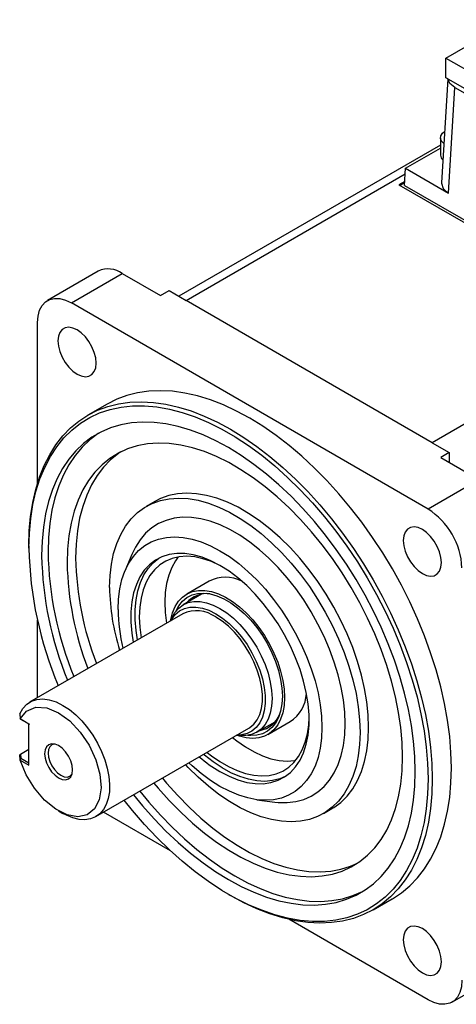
# Model space of a CAD drawing. Header units: millimetres. Extents: x 0 to 1676, y 0 to 1295.
# Tile 4 of 6: x 944 to 1016, y 742 to 906. Entities that reach past the tile are written whole.
import ezdxf

# ---------------------------------------------------------------- set-up
doc = ezdxf.new("R2010")
doc.units = ezdxf.units.MM
doc.header["$LTSCALE"] = 6

msp = doc.modelspace()

# ---------------------------------------------------------------- linework, layer by layer
for p, q in [((1014.537, 899.232), (1025.603, 905.621)), ((1014.537, 895.966), (1014.537, 899.232)), ((1014.537, 899.232), (1041.478, 883.68)), ((1014.862, 895.779), (1014.537, 895.966)), ((1014.836, 895.794), (1013.79, 878.492)), ((1014.862, 895.779), (1041.153, 880.601)), ((1014.958, 876.779), (1016.02, 894.334)), ((1016.02, 894.334), (1038.651, 881.27)), ((1101.568, 886.811), (1012.26, 835.255)), ((1013.625, 884.747), (970.077, 859.607)), ((1013.625, 885.963), (1013.625, 883.105)), ((1007.799, 880.912), (1013.625, 884.275)), ((971.248, 858.931), (1007.744, 880)), ((1007.626, 878.054), (1007.799, 880.912)), ((1007.799, 880.912), (1014.958, 876.779)), ((1007.667, 878.731), (1006.688, 878.165)), ((1006.688, 878.165), (1045.579, 855.714)), ((1007.652, 878.477), (1006.9, 878.043)), ((1007.626, 878.054), (1045.81, 856.011)), ((956.638, 863.811), (948.164, 858.895)), ((952.156, 858.503), (960.641, 863.418)), ((960.641, 863.418), (967.005, 859.744)), ((967.005, 859.744), (968.422, 860.562)), ((968.421, 860.562), (971.248, 858.931)), ((1011.553, 824.213), (952.156, 858.503)), ((1012.26, 835.255), (971.248, 858.931)), ((946.516, 828.48), (946.516, 855.246)), ((958.106, 841.688), (954.924, 839.851)), ((1012.26, 835.255), (1015.086, 833.624)), ((1015.086, 833.624), (1013.674, 832.803)), ((1015.086, 833.624), (1015.086, 831.988)), ((1013.674, 832.803), (1020.038, 829.129)), ((1020.038, 829.129), (1011.553, 824.213)), ((966.045, 825.487), (964.631, 824.671)), ((945.085, 818.104), (945.085, 817.696)), ((962.236, 816.686), (961.08, 813.906)), ((975.105, 812.243), (971.357, 810.079)), ((973.827, 810.062), (970.78, 808.303)), ((970.698, 806.812), (945.177, 792.079)), ((968.813, 805.934), (968.7, 805.659)), ((946.516, 792.852), (946.516, 805.727)), ((943.552, 790.169), (943.616, 789.313)), ((943.749, 789.24), (943.613, 789.318)), ((945.085, 788.469), (943.615, 789.318)), ((945.226, 788.387), (943.749, 789.24)), ((945.085, 781.61), (945.085, 788.469)), ((983.029, 787.084), (986.076, 788.843)), ((984.856, 786.696), (988.604, 788.859)), ((956.241, 773.063), (981.697, 787.759)), ((979.699, 786.605), (979.995, 786.565)), ((943.616, 782.461), (943.549, 783.324)), ((943.698, 783.461), (945.085, 784.262)), ((943.698, 783.461), (943.749, 782.708)), ((943.613, 782.458), (943.749, 782.708)), ((943.613, 782.458), (945.085, 781.61)), ((945.085, 781.936), (943.749, 782.708)), ((983.031, 775.881), (986.016, 775.492)), ((949.999, 774.037), (950.741, 773.609)), ((968.672, 767.354), (957.512, 773.797)), ((994.128, 773.574), (995.543, 774.39)), ((978.314, 760.136), (978.667, 759.931)), ((1002.421, 757.577), (1005.603, 759.414)), ((1011.553, 742.599), (988.372, 755.981)), ((1015.536, 742.202), (1024.031, 747.082))]:
    msp.add_line(p, q)
at = {"flags": 128}
for points in [[(1016.02, 894.334), (1015.203, 895.018), (1014.862, 895.779)], [(1014.184, 885.004), (1014.174, 885.012), (1013.799, 885.408), (1013.633, 885.85), (1013.688, 886.3), (1013.962, 886.724), (1014.305, 887.007)], [(1013.814, 878.488), (1013.787, 878.408), (1014.076, 877.549), (1014.444, 877.144), (1014.958, 876.779)], [(946.516, 855.246), (946.602, 856.327), (946.857, 857.277), (947.272, 858.066), (947.836, 858.67), (948.531, 859.072), (949.336, 859.258), (950.227, 859.223), (951.177, 858.969), (952.156, 858.503)], [(956.287, 848.51), (956.207, 849.374), (955.971, 850.287), (955.592, 851.202), (955.088, 852.075), (954.485, 852.861), (953.813, 853.521), (953.105, 854.022), (952.396, 854.338), (951.724, 854.455), (951.121, 854.365), (950.617, 854.075), (950.238, 853.597), (950.002, 852.956), (949.923, 852.184)], [(949.923, 852.184), (950.002, 851.321), (950.238, 850.408), (950.617, 849.493), (951.121, 848.62), (951.724, 847.834), (952.396, 847.174), (953.105, 846.673), (953.813, 846.356), (954.485, 846.24), (955.088, 846.329), (955.592, 846.62), (955.971, 847.098), (956.207, 847.739), (956.287, 848.51)], [(1015.442, 781.161), (1015.37, 783.739), (1015.155, 786.39), (1014.797, 789.101), (1014.298, 791.86), (1013.66, 794.657), (1012.885, 797.48), (1011.978, 800.315), (1010.942, 803.152), (1009.782, 805.977), (1008.501, 808.779), (1007.107, 811.546), (1005.605, 814.266), (1004, 816.927), (1002.301, 819.518), (1000.515, 822.028), (998.648, 824.445), (996.71, 826.761), (994.708, 828.964), (992.651, 831.046), (990.548, 832.997), (988.407, 834.809), (986.239, 836.474), (984.051, 837.985), (981.855, 839.337), (979.658, 840.522), (977.47, 841.536), (975.302, 842.374), (973.161, 843.033), (971.058, 843.511), (969.001, 843.804), (966.999, 843.913), (965.061, 843.835), (963.194, 843.572), (961.408, 843.125), (959.709, 842.496), (958.106, 841.688)], [(945.085, 818.104), (945.157, 820.599), (945.372, 823), (945.73, 825.298), (946.229, 827.481), (946.867, 829.542), (947.642, 831.47), (948.549, 833.259), (949.585, 834.899), (950.746, 836.384), (952.026, 837.708), (953.42, 838.865), (954.923, 839.85), (956.527, 840.659), (958.226, 841.288), (960.012, 841.735), (961.879, 841.998), (963.817, 842.076), (965.819, 841.967), (967.876, 841.674), (969.979, 841.197), (972.12, 840.537), (974.289, 839.699), (976.476, 838.685), (978.673, 837.5)], [(945.085, 817.696), (945.159, 820.216), (945.382, 822.64), (945.751, 824.955), (946.266, 827.153), (946.924, 829.223), (947.722, 831.155), (948.657, 832.942), (949.724, 834.575), (950.92, 836.047), (952.237, 837.351), (953.671, 838.482), (955.215, 839.434), (956.862, 840.204), (958.605, 840.787), (960.436, 841.181), (962.347, 841.385), (964.33, 841.398), (966.374, 841.218), (968.473, 840.849), (970.615, 840.289), (972.791, 839.544), (974.992, 838.615), (977.208, 837.507), (979.43, 836.225), (981.646, 834.774), (983.847, 833.162), (986.023, 831.394), (988.165, 829.48), (990.264, 827.428), (992.308, 825.246), (994.291, 822.945), (996.202, 820.535), (998.033, 818.026), (999.776, 815.43), (1001.423, 812.759), (1002.967, 810.024), (1004.401, 807.237), (1005.719, 804.412), (1006.914, 801.56), (1007.981, 798.695), (1008.916, 795.829), (1009.714, 792.975), (1010.372, 790.145), (1010.887, 787.353), (1011.256, 784.611), (1011.479, 781.93), (1011.553, 779.324)], [(1009.432, 780.549), (1009.359, 783.043), (1009.142, 785.608), (1008.781, 788.234), (1008.278, 790.908), (1007.635, 793.617), (1006.856, 796.35), (1005.944, 799.092), (1004.902, 801.831), (1003.737, 804.555), (1002.453, 807.251), (1001.057, 809.906), (999.555, 812.508), (997.954, 815.045), (996.261, 817.504), (994.485, 819.875), (992.633, 822.146), (990.714, 824.308), (988.738, 826.349), (986.713, 828.26), (984.649, 830.032), (982.556, 831.657), (980.442, 833.128), (978.319, 834.438), (976.196, 835.58), (974.082, 836.549), (971.989, 837.341), (969.925, 837.951), (967.9, 838.378), (965.924, 838.619), (964.005, 838.673), (962.153, 838.54), (960.377, 838.22), (958.684, 837.714), (957.083, 837.027), (955.581, 836.159), (954.185, 835.116), (952.901, 833.902), (951.736, 832.524), (950.695, 830.986), (949.782, 829.298), (949.003, 827.465), (948.36, 825.498), (947.857, 823.405), (947.496, 821.196), (947.279, 818.881), (947.206, 816.471)], [(956.858, 836.911), (956.641, 836.771), (955.245, 835.728), (953.962, 834.515), (952.796, 833.136), (951.755, 831.599), (950.843, 829.91), (950.063, 828.078), (949.421, 826.11), (948.918, 824.017), (948.557, 821.808), (948.34, 819.493), (948.267, 817.083)], [(978.673, 837.5), (980.869, 836.149), (983.057, 834.637), (985.225, 832.972), (987.366, 831.16), (989.469, 829.209), (991.526, 827.127), (993.528, 824.924), (995.466, 822.609), (997.333, 820.191), (999.119, 817.681), (1000.818, 815.09), (1002.423, 812.429), (1003.925, 809.709), (1005.319, 806.942), (1006.6, 804.14), (1007.76, 801.315), (1008.796, 798.478), (1009.703, 795.643), (1010.478, 792.821), (1011.116, 790.023), (1011.615, 787.264), (1011.973, 784.553), (1012.188, 781.903), (1012.26, 779.324), (1012.188, 776.829), (1011.973, 774.428), (1011.615, 772.13), (1011.116, 769.947), (1010.478, 767.886), (1009.703, 765.958), (1008.796, 764.169), (1007.76, 762.529), (1006.6, 761.044), (1005.319, 759.72), (1003.925, 758.563), (1002.423, 757.578), (1000.818, 756.769), (999.119, 756.14), (997.333, 755.693), (995.466, 755.43), (993.528, 755.352), (991.526, 755.461), (989.469, 755.754), (987.366, 756.231), (985.225, 756.891), (983.057, 757.729), (980.869, 758.743), (978.673, 759.928), (978.667, 759.931)], [(1007.31, 782.998), (1007.236, 785.396), (1007.013, 787.866), (1006.642, 790.397), (1006.126, 792.974), (1005.467, 795.584), (1004.669, 798.213), (1003.737, 800.847), (1002.674, 803.471), (1001.487, 806.072), (1000.182, 808.637), (998.766, 811.15), (997.246, 813.6), (995.631, 815.972), (993.93, 818.254), (992.151, 820.434), (990.304, 822.5), (988.398, 824.442), (986.444, 826.249), (984.453, 827.91), (982.434, 829.419), (980.4, 830.765), (978.36, 831.943), (976.325, 832.946), (974.306, 833.768), (972.315, 834.405), (970.361, 834.854), (968.456, 835.113), (966.609, 835.179), (964.829, 835.053), (963.128, 834.735), (961.513, 834.228), (959.994, 833.533), (958.578, 832.654), (957.273, 831.597), (956.086, 830.366), (955.023, 828.969), (954.09, 827.412), (953.292, 825.704), (952.633, 823.855), (952.117, 821.873), (951.747, 819.771), (951.523, 817.558), (951.449, 815.246)], [(960.351, 833.717), (959.992, 833.471), (958.687, 832.413), (957.5, 831.182), (956.437, 829.785), (955.504, 828.228), (954.706, 826.521), (954.047, 824.671), (953.531, 822.69), (953.161, 820.587), (952.938, 818.374), (952.863, 816.063)], [(958.52, 811.164), (958.595, 813.164), (958.82, 815.062), (959.193, 816.845), (959.712, 818.501), (960.372, 820.017), (961.169, 821.383), (962.097, 822.588), (963.15, 823.624), (964.32, 824.483), (965.598, 825.16), (966.976, 825.649), (968.443, 825.948), (969.989, 826.052), (971.602, 825.963), (973.271, 825.68), (974.985, 825.207), (976.73, 824.545), (978.494, 823.7), (980.265, 822.677), (982.029, 821.486), (983.774, 820.133), (985.488, 818.628), (987.157, 816.983), (988.771, 815.21), (990.317, 813.32), (991.784, 811.328), (993.161, 809.249), (994.439, 807.096), (995.609, 804.886), (996.662, 802.634), (997.59, 800.357), (998.388, 798.071), (999.048, 795.793), (999.566, 793.538), (999.939, 791.324), (1000.164, 789.166), (1000.239, 787.08)], [(1001.654, 787.897), (1001.578, 789.983), (1001.353, 792.141), (1000.98, 794.355), (1000.462, 796.609), (999.802, 798.887), (999.005, 801.173), (998.076, 803.45), (997.023, 805.702), (995.854, 807.912), (994.575, 810.065), (993.198, 812.145), (991.731, 814.137), (990.185, 816.026), (988.572, 817.8), (986.902, 819.445), (985.189, 820.949), (983.443, 822.302), (981.679, 823.494), (979.909, 824.516), (978.144, 825.361), (976.399, 826.023), (974.686, 826.497), (973.016, 826.78), (971.403, 826.869), (969.857, 826.764), (968.39, 826.466), (967.012, 825.977), (966.045, 825.487)], [(997.764, 788.509), (997.69, 790.455), (997.469, 792.47), (997.102, 794.539), (996.592, 796.645), (995.944, 798.771), (995.162, 800.9), (994.253, 803.015), (993.225, 805.098), (992.085, 807.133), (990.842, 809.103), (989.508, 810.993), (988.092, 812.788), (986.605, 814.473), (985.061, 816.034), (983.471, 817.458), (981.848, 818.735), (980.205, 819.855), (978.555, 820.807), (976.912, 821.585), (975.289, 822.182), (973.698, 822.593), (972.154, 822.815), (970.668, 822.847), (969.252, 822.687), (967.917, 822.338), (966.675, 821.802), (965.535, 821.083), (964.506, 820.187), (963.597, 819.122), (962.816, 817.896), (962.236, 816.686)], [(1013.787, 815.316), (1013.707, 816.18), (1013.471, 817.093), (1013.092, 818.008), (1012.588, 818.881), (1011.985, 819.667), (1011.313, 820.327), (1010.605, 820.828), (1009.896, 821.144), (1009.224, 821.261), (1008.621, 821.171), (1008.117, 820.88), (1007.738, 820.403), (1007.502, 819.762), (1007.423, 818.99)], [(959.934, 807.49), (960.007, 809.257), (960.223, 810.925), (960.582, 812.479), (961.08, 813.908), (961.713, 815.198), (962.476, 816.339), (963.362, 817.321), (964.363, 818.136), (965.472, 818.776), (966.678, 819.236), (967.971, 819.513), (969.34, 819.603), (970.774, 819.506), (972.261, 819.223), (973.786, 818.757), (975.339, 818.111), (976.905, 817.29), (978.471, 816.303), (980.023, 815.157), (981.549, 813.861), (983.035, 812.428), (984.469, 810.869), (985.839, 809.198), (987.132, 807.428), (988.338, 805.576), (989.446, 803.656), (990.448, 801.685), (991.333, 799.68), (992.096, 797.659), (992.729, 795.637), (993.228, 793.634), (993.586, 791.664), (993.803, 789.747), (993.875, 787.897)], [(1007.423, 818.99), (1007.502, 818.127), (1007.738, 817.214), (1008.117, 816.299), (1008.621, 815.426), (1009.224, 814.64), (1009.896, 813.98), (1010.605, 813.479), (1011.313, 813.162), (1011.985, 813.046), (1012.588, 813.135), (1013.092, 813.426), (1013.471, 813.904), (1013.707, 814.545), (1013.787, 815.316)], [(976.905, 814.841), (975.403, 815.62), (973.916, 816.215), (972.459, 816.621), (971.049, 816.832), (969.698, 816.846), (968.422, 816.665), (967.232, 816.288), (966.142, 815.721), (965.162, 814.968), (964.303, 814.039), (963.573, 812.941), (962.98, 811.688), (962.53, 810.29), (962.227, 808.764), (962.075, 807.123), (962.075, 805.386), (962.227, 803.57), (962.46, 802.056)], [(963.167, 802.464), (962.929, 804.023), (962.781, 805.809), (962.781, 807.518), (962.929, 809.134), (963.222, 810.64), (963.658, 812.022), (964.233, 813.265), (964.941, 814.358), (965.775, 815.289), (966.727, 816.049), (966.765, 816.074)], [(977.265, 814.628), (976.896, 814.825), (975.47, 815.48), (974.067, 815.958), (972.7, 816.251), (971.384, 816.359), (970.131, 816.279), (968.955, 816.013), (967.868, 815.563), (966.881, 814.934), (966.005, 814.132), (965.247, 813.165), (964.616, 812.044), (964.118, 810.78), (963.759, 809.386), (963.542, 807.876), (963.47, 806.266), (963.542, 804.572), (963.759, 802.811), (963.76, 802.807)], [(969.962, 816.253), (969.489, 815.615), (968.859, 814.494), (968.361, 813.229), (968.002, 811.835), (967.785, 810.325), (967.712, 808.715), (967.785, 807.021), (968.002, 805.261), (968.003, 805.256)], [(976.905, 780.546), (978.407, 779.767), (979.894, 779.172), (981.35, 778.766), (982.761, 778.555), (984.111, 778.541), (985.388, 778.723), (986.577, 779.099), (987.667, 779.666), (988.647, 780.419), (989.507, 781.348), (990.237, 782.446), (990.83, 783.699), (991.28, 785.097), (991.583, 786.623), (991.735, 788.264), (991.735, 790.001), (991.583, 791.817), (991.28, 793.693), (990.83, 795.61), (990.237, 797.549), (989.507, 799.489), (988.647, 801.411), (987.667, 803.294), (986.577, 805.12), (985.388, 806.87), (984.111, 808.526), (982.761, 810.071), (981.35, 811.488), (979.894, 812.764), (978.407, 813.886), (976.905, 814.841)], [(968.691, 805.635), (968.723, 805.83), (969.01, 806.981), (969.435, 808.001), (969.991, 808.876), (970.67, 809.592), (971.462, 810.137), (972.354, 810.505), (973.334, 810.689), (974.386, 810.687), (975.495, 810.498), (976.643, 810.126), (977.813, 809.575), (978.988, 808.855), (980.149, 807.977), (981.28, 806.953), (982.362, 805.799), (983.38, 804.533), (984.318, 803.173), (985.161, 801.741), (985.898, 800.259), (986.517, 798.747), (987.008, 797.231), (987.365, 795.732), (987.58, 794.273), (987.653, 792.877)], [(969.586, 807.269), (970.057, 808.145), (970.675, 808.912), (971.411, 809.514), (972.252, 809.941), (973.185, 810.185), (974.196, 810.243), (975.268, 810.114), (976.386, 809.801), (977.53, 809.307), (978.684, 808.641), (979.828, 807.813), (980.945, 806.837), (982.018, 805.728), (983.029, 804.502), (983.962, 803.18), (984.803, 801.783), (985.538, 800.332), (986.156, 798.851), (986.648, 797.362), (987.004, 795.889), (987.22, 794.456), (987.293, 793.085), (987.22, 791.797), (987.004, 790.613), (986.648, 789.552), (986.156, 788.63), (985.538, 787.862), (984.803, 787.261), (983.962, 786.834), (983.029, 786.59), (982.018, 786.532), (981.537, 786.567)], [(968.745, 805.685), (968.869, 805.901), (969.455, 806.674), (970.166, 807.273), (970.989, 807.686), (971.909, 807.905), (972.909, 807.926), (973.971, 807.749), (975.074, 807.377), (976.198, 806.816)], [(968.813, 805.934), (968.902, 806.141), (969.403, 807.025), (970.033, 807.75), (970.78, 808.302), (971.632, 808.673), (972.574, 808.856), (973.59, 808.848), (974.663, 808.65), (975.774, 808.263), (976.905, 807.696), (978.035, 806.958), (979.147, 806.061), (980.22, 805.021), (981.236, 803.856), (982.178, 802.585), (983.03, 801.231), (983.777, 799.816), (984.406, 798.364), (984.907, 796.901), (985.272, 795.452), (985.493, 794.041), (985.567, 792.693), (985.493, 791.43), (985.272, 790.275), (984.907, 789.246), (984.406, 788.362), (983.777, 787.637), (983.03, 787.085), (982.178, 786.714), (981.236, 786.531), (980.22, 786.539), (979.995, 786.565)], [(976.198, 806.816), (977.322, 806.079), (978.425, 805.178), (979.486, 804.129), (980.486, 802.953), (981.407, 801.672), (982.23, 800.309), (982.941, 798.889), (983.526, 797.44), (983.975, 795.987), (984.279, 794.559), (984.432, 793.182), (984.432, 791.881), (984.279, 790.681), (983.975, 789.604), (983.526, 788.67), (982.941, 787.896), (982.23, 787.297), (981.407, 786.885), (980.486, 786.666), (979.744, 786.631)], [(981.697, 787.759), (981.882, 787.873), (982.552, 788.437), (983.104, 789.166), (983.527, 790.046), (983.813, 791.062), (983.958, 792.193), (983.958, 793.418), (983.813, 794.716), (983.527, 796.062), (983.104, 797.431), (982.552, 798.797), (981.882, 800.134), (981.106, 801.419), (980.239, 802.627), (979.297, 803.735), (978.296, 804.723), (977.257, 805.572), (976.198, 806.267)], [(987.653, 792.877), (987.58, 791.564), (987.365, 790.354), (987.008, 789.267), (986.517, 788.317), (985.898, 787.521), (985.161, 786.889), (984.318, 786.431), (983.38, 786.154), (982.362, 786.063), (981.28, 786.159), (980.149, 786.44), (979.675, 786.609)], [(943.55, 790.166), (944.064, 791.052), (944.723, 791.754), (945.513, 792.258), (946.416, 792.552), (947.412, 792.629), (948.481, 792.489), (949.599, 792.134), (950.742, 791.572)], [(943.616, 789.313), (944.706, 790.626), (946.225, 791.26), (948.05, 791.165), (950.035, 790.347)], [(950.742, 791.572), (951.823, 790.861), (952.883, 789.989), (953.901, 788.974), (954.858, 787.835), (955.735, 786.594), (956.516, 785.275), (957.184, 783.904), (957.727, 782.508), (958.135, 781.114), (958.399, 779.748), (958.515, 778.437), (958.479, 777.207), (958.294, 776.081), (957.962, 775.081), (957.49, 774.228), (956.887, 773.536), (956.165, 773.02), (955.337, 772.69), (954.421, 772.552), (953.432, 772.609), (952.392, 772.86), (951.32, 773.299), (950.741, 773.609)], [(950.035, 790.347), (951.904, 788.978), (953.639, 787.125), (955.119, 784.921), (956.237, 782.523), (956.914, 780.099), (957.101, 777.824), (956.787, 775.859), (955.992, 774.344), (954.773, 773.386), (953.217, 773.053), (951.436, 773.37), (949.554, 774.313), (947.707, 775.815), (946.025, 777.771), (944.628, 780.04), (943.616, 782.461)], [(974.759, 783.753), (975.47, 783.195), (976.896, 782.205), (978.328, 781.378), (979.753, 780.723), (981.157, 780.246), (982.524, 779.952), (983.84, 779.844), (985.093, 779.924), (986.268, 780.19), (987.355, 780.64), (988.342, 781.27), (989.219, 782.072), (989.977, 783.038), (990.608, 784.159), (991.105, 785.423), (991.465, 786.817), (991.681, 788.327), (991.75, 789.537)], [(993.875, 787.897), (993.803, 786.13), (993.586, 784.462), (993.228, 782.908), (992.729, 781.479), (992.096, 780.189), (991.333, 779.048), (990.448, 778.066), (989.446, 777.251), (988.338, 776.611), (987.132, 776.151), (985.839, 775.874), (984.469, 775.784), (983.035, 775.881), (981.549, 776.164), (980.023, 776.63), (978.471, 777.276), (976.905, 778.097), (975.339, 779.084), (973.786, 780.23), (972.261, 781.526), (971.738, 782.009)], [(986.016, 775.492), (986.605, 775.429), (988.092, 775.398), (989.508, 775.557), (990.842, 775.907), (992.085, 776.443), (993.225, 777.162), (994.253, 778.057), (995.162, 779.122), (995.944, 780.349), (996.592, 781.726), (997.102, 783.243), (997.469, 784.889), (997.69, 786.649), (997.764, 788.509)], [(995.543, 774.39), (995.854, 774.577), (997.023, 775.437), (998.076, 776.473), (999.005, 777.678), (999.802, 779.044), (1000.462, 780.56), (1000.98, 782.216), (1001.353, 783.999), (1001.578, 785.897), (1001.654, 787.897)], [(1000.239, 787.08), (1000.164, 785.081), (999.939, 783.183), (999.566, 781.399), (999.048, 779.743), (998.388, 778.227), (997.59, 776.862), (996.662, 775.657), (995.609, 774.621), (994.439, 773.761), (993.161, 773.084), (991.784, 772.595), (990.317, 772.297), (988.771, 772.192), (987.157, 772.281), (985.488, 772.564), (983.774, 773.038), (982.029, 773.7), (980.265, 774.545), (978.494, 775.567), (976.73, 776.759), (974.985, 778.112), (973.271, 779.616), (971.602, 781.261), (971.192, 781.694)], [(979.002, 786.203), (979.713, 785.645), (981.138, 784.655), (982.571, 783.828), (983.996, 783.172), (985.399, 782.695), (986.766, 782.401), (988.083, 782.294), (989.335, 782.373), (989.505, 782.399)], [(950.035, 784.867), (949.433, 785.123), (948.872, 785.179), (948.39, 785.03), (948.021, 784.687), (947.789, 784.173), (947.709, 783.524), (947.789, 782.783), (948.021, 782.002), (948.39, 781.232), (948.872, 780.527), (949.433, 779.935), (950.035, 779.496)], [(949.428, 785.124), (949.328, 785.12), (948.888, 784.984), (948.551, 784.671), (948.339, 784.203), (948.267, 783.61), (948.339, 782.935), (948.551, 782.222), (948.888, 781.52), (949.328, 780.877), (949.839, 780.337), (950.388, 779.936)], [(950.035, 779.496), (950.637, 779.24), (951.197, 779.185), (951.679, 779.334), (952.049, 779.676), (952.281, 780.19), (952.36, 780.839), (952.281, 781.58), (952.049, 782.362), (951.679, 783.131), (951.197, 783.836), (950.637, 784.428), (950.035, 784.867)], [(965.909, 778.644), (966.609, 777.811), (968.456, 775.744), (970.361, 773.802), (972.315, 771.996), (974.306, 770.334), (976.325, 768.826), (978.36, 767.479), (980.4, 766.301), (982.434, 765.299), (984.453, 764.477), (986.444, 763.839), (988.398, 763.39), (990.304, 763.132), (992.151, 763.065), (993.93, 763.191), (995.631, 763.509), (997.246, 764.017), (998.766, 764.712), (1000.182, 765.59), (1001.487, 766.648), (1002.674, 767.878), (1003.737, 769.276), (1004.669, 770.833), (1005.467, 772.54), (1006.126, 774.39), (1006.642, 776.371), (1007.013, 778.474), (1007.236, 780.687), (1007.31, 782.998)], [(987.752, 779.721), (986.87, 779.351), (985.668, 779.047), (984.386, 778.932), (983.037, 779.008), (981.634, 779.274), (980.19, 779.726), (978.722, 780.362), (977.242, 781.173), (975.765, 782.153), (974.308, 783.292), (974.166, 783.411)], [(950.388, 779.936), (950.937, 779.703), (951.449, 779.652), (951.888, 779.788), (952.225, 780.1), (952.279, 780.184)], [(962.515, 776.685), (964.005, 774.873), (965.924, 772.712), (967.9, 770.671), (969.925, 768.76), (971.989, 766.988), (974.082, 765.362), (976.196, 763.892), (978.319, 762.582), (980.442, 761.44), (982.556, 760.471), (984.649, 759.679), (986.713, 759.069), (988.738, 758.642), (990.714, 758.401), (992.633, 758.347), (994.485, 758.48), (996.261, 758.8), (997.954, 759.305), (999.555, 759.993), (1001.057, 760.861), (1002.453, 761.904), (1003.737, 763.117), (1004.902, 764.496), (1005.944, 766.034), (1006.856, 767.722), (1007.635, 769.554), (1008.278, 771.522), (1008.781, 773.615), (1009.142, 775.824), (1009.359, 778.139), (1009.432, 780.549)], [(1005.603, 759.414), (1005.605, 759.415), (1007.107, 760.4), (1008.501, 761.557), (1009.782, 762.881), (1010.942, 764.366), (1011.978, 766.006), (1012.885, 767.795), (1013.66, 769.723), (1014.298, 771.783), (1014.797, 773.967), (1015.155, 776.265), (1015.37, 778.666), (1015.442, 781.161)], [(1011.553, 779.324), (1011.479, 776.804), (1011.256, 774.38), (1010.887, 772.065), (1010.372, 769.867), (1009.714, 767.797), (1008.916, 765.865), (1007.981, 764.078), (1006.914, 762.445), (1005.719, 760.973), (1004.401, 759.669), (1002.967, 758.538), (1001.423, 757.586), (999.776, 756.816), (998.033, 756.233), (996.202, 755.838), (994.291, 755.635), (992.308, 755.622), (990.264, 755.801), (988.165, 756.171), (986.023, 756.73), (983.847, 757.476), (981.646, 758.405), (979.43, 759.513), (977.208, 760.795), (974.992, 762.246), (972.791, 763.858), (970.615, 765.626), (968.473, 767.54), (966.374, 769.592), (964.33, 771.774), (962.347, 774.075), (960.969, 775.793)], [(967.323, 779.461), (968.023, 778.627), (969.87, 776.561), (971.776, 774.619), (973.729, 772.812), (975.721, 771.151), (977.739, 769.642), (979.774, 768.296), (981.814, 767.118), (983.849, 766.115), (985.867, 765.293), (987.858, 764.656), (989.812, 764.207), (991.718, 763.948), (993.565, 763.882), (995.344, 764.008), (997.046, 764.325), (998.66, 764.833), (999.823, 765.343)], [(963.576, 777.298), (965.066, 775.486), (966.984, 773.325), (968.961, 771.284), (970.986, 769.373), (973.05, 767.6), (975.143, 765.975), (977.256, 764.504), (979.38, 763.194), (981.503, 762.052), (983.616, 761.083), (985.71, 760.292), (987.774, 759.681), (989.799, 759.254), (991.775, 759.013), (993.694, 758.959), (995.545, 759.093), (997.322, 759.413), (999.015, 759.918), (1000.616, 760.606), (1000.841, 760.721)], [(1013.787, 748.918), (1013.707, 749.781), (1013.471, 750.694), (1013.092, 751.609), (1012.588, 752.482), (1011.985, 753.268), (1011.313, 753.928), (1010.605, 754.429), (1009.896, 754.746), (1009.224, 754.862), (1008.621, 754.773), (1008.117, 754.482), (1007.738, 754.004), (1007.502, 753.363), (1007.423, 752.591)], [(1007.423, 752.591), (1007.502, 751.728), (1007.738, 750.815), (1008.117, 749.9), (1008.621, 749.027), (1009.224, 748.241), (1009.896, 747.581), (1010.605, 747.08), (1011.313, 746.763), (1011.985, 746.647), (1012.588, 746.736), (1013.092, 747.027), (1013.471, 747.505), (1013.707, 748.146), (1013.787, 748.918)], [(1017.193, 745.856), (1017.107, 744.775), (1016.852, 743.825), (1016.437, 743.036), (1015.873, 742.432), (1015.178, 742.03), (1014.373, 741.844), (1013.482, 741.879), (1012.532, 742.133), (1011.553, 742.599)]]:
    msp.add_lwpolyline(points, dxfattribs=at)
for centre, radius, start, end in [((1014.751, 883.142), 1.126, 181.9005, 229.47038), ((958.3, 860.156), 4.015, 54.33218, 114.45214), ((1005, 813.918), 12.204, 2.4764, 57.5236), ((1007.252, 819.04), 62.182, 181.23893, 202.89758), ((1004.85, 817.64), 57.655, 181.16186, 202.32566), ((1005.91, 818.252), 57.655, 181.16186, 202.32566), ((1004.474, 817.125), 51.621, 181.17958, 201.13331), ((1003.059, 816.309), 51.621, 181.17958, 201.13331), ((977.807, 806.914), 5.974, 62.95263, 116.88717), ((994.595, 811.614), 36.078, 180.71483, 197.53059), ((974.727, 805.636), 4.518, 83.46848, 138.57426), ((988.151, 807.759), 28.218, 180.54518, 193.72764), ((972.977, 801.783), 5.521, 54.31224, 114.3773), ((985.268, 793.906), 6.049, 303.47024, 356.67921), ((982.731, 791.79), 4.466, 281.07634, 336.87016), ((939.02, 788.441), 6.832, 311.51102, 313.20842), ((988.853, 800.946), 23.641, 229.37214, 239.64177)]:
    msp.add_arc(centre, radius, start, end)

doc.saveas('drawing.dxf')
